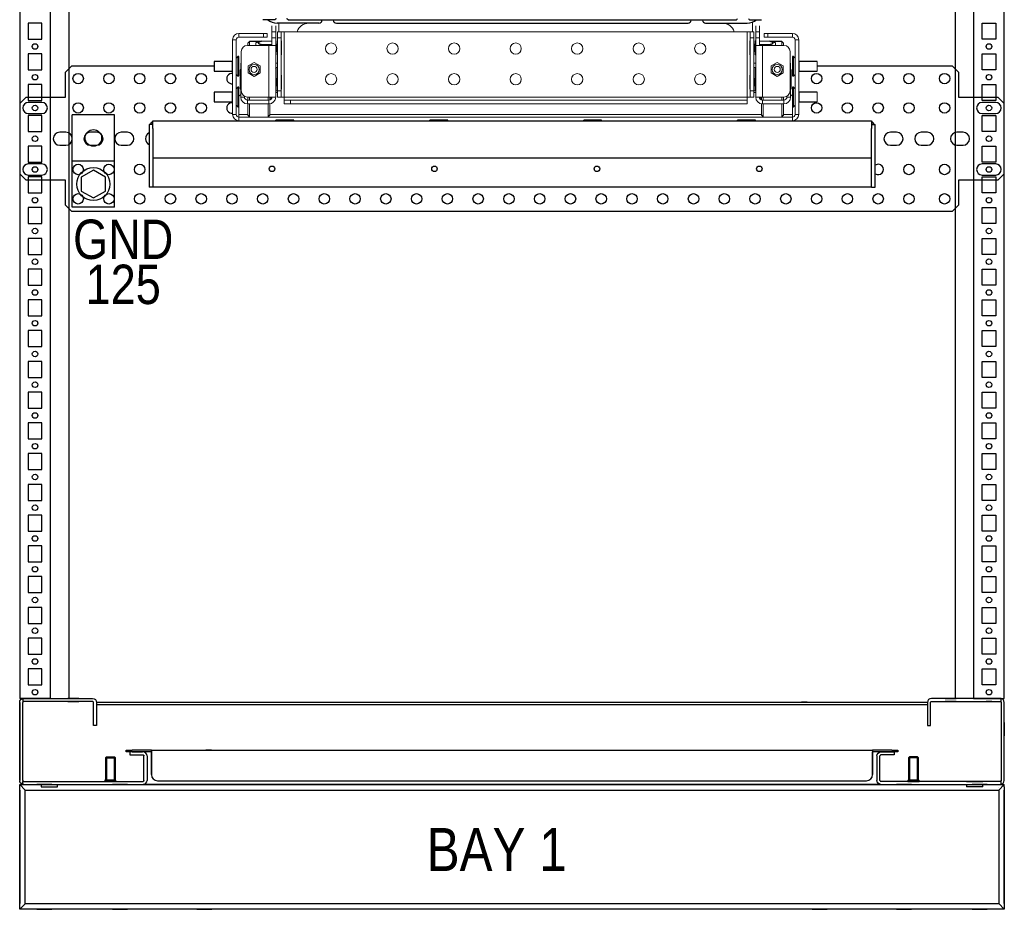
# Model space of a CAD drawing. Header units: inches. Extents: x 614 to 6314, y 704 to 4696.
# Tile 1 of 78: x 885 to 1685, y 1252 to 1975. Entities that reach past the tile are written whole.
import ezdxf
from ezdxf.enums import TextEntityAlignment as Align

# ---------------------------------------------------------------- set-up
doc = ezdxf.new("R2010")
doc.units = ezdxf.units.IN
doc.header["$MEASUREMENT"] = 0
for name, color, linetype in [('1', 7, 'Continuous'), ('10', 7, 'Continuous'), ('PWR_0250HP', 7, 'Continuous')]:
    doc.layers.add(name, color=color, linetype=linetype)
doc.styles.get("Standard").update_dxf_attribs({"font": 'ARIALN.TTF'})

# ---------------------------------------------------------------- blocks, each defined once
blk = doc.blocks.new('VA________________00102', base_point=(1133.8, 1306.57))
at = {"layer": '1'}
for p, q in [((1129.3, 1330.32), (1929.3, 1330.32)), ((1129.3, 1228.82), (1129.3, 1330.32)), ((1133.8, 1325.82), (1129.3, 1330.32)), ((1133.8, 1330.32), (1924.8, 1330.32)), ((1155.3, 1330.32), (1143.3, 1330.32)), ((1155.3, 1330.32), (1143.3, 1330.32)), ((1216.8, 1330.32), (1204.8, 1330.32)), ((1285.3, 1330.32), (1273.3, 1330.32)), ((1285.3, 1330.32), (1273.3, 1330.32)), ((1785.3, 1330.32), (1773.3, 1330.32)), ((1785.3, 1330.32), (1773.3, 1330.32)), ((1853.8, 1330.32), (1841.8, 1330.32)), ((1915.3, 1330.32), (1903.3, 1330.32)), ((1915.3, 1330.32), (1903.3, 1330.32)), ((1924.8, 1325.82), (1929.3, 1330.32)), ((1929.3, 1328.32), (1929.3, 1330.32)), ((1929.3, 1328.32), (1929.3, 1228.82)), ((1129.3, 1233.32), (1129.3, 1325.82)), ((1129.3, 1325.57), (1129.3, 1233.57)), ((1129.3, 1323.07), (1129.3, 1236.07)), ((1133.8, 1325.82), (1924.8, 1325.82)), ((1133.8, 1233.32), (1133.8, 1325.82)), ((1133.8, 1233.57), (1133.8, 1325.57)), ((1924.8, 1327.55), (1924.8, 1327.57)), ((1924.8, 1325.82), (1924.8, 1233.32)), ((1924.8, 1325.57), (1924.8, 1325.82)), ((1924.8, 1325.57), (1924.8, 1233.57)), ((1929.3, 1325.82), (1929.3, 1233.32)), ((1929.3, 1233.57), (1929.3, 1325.57)), ((1929.3, 1236.07), (1929.3, 1323.07)), ((1129.3, 1312.57), (1129.3, 1306.57)), ((1129.3, 1312.57), (1129.3, 1306.57)), ((1929.3, 1306.57), (1929.3, 1312.57)), ((1929.3, 1306.57), (1929.3, 1312.57)), ((1129.3, 1252.57), (1129.3, 1246.57)), ((1129.3, 1252.57), (1129.3, 1246.57)), ((1929.3, 1246.57), (1929.3, 1252.57)), ((1929.3, 1246.57), (1929.3, 1252.57)), ((1133.8, 1233.32), (1129.3, 1228.82)), ((1924.8, 1233.32), (1133.8, 1233.32)), ((1924.8, 1233.57), (1929.3, 1228.82)), ((1929.3, 1228.82), (1129.3, 1228.82)), ((1924.8, 1228.82), (1133.8, 1228.82)), ((1143.3, 1228.82), (1155.3, 1228.82)), ((1143.3, 1228.82), (1155.3, 1228.82)), ((1204.8, 1228.82), (1216.8, 1228.82)), ((1273.3, 1228.82), (1285.3, 1228.82)), ((1273.3, 1228.82), (1285.3, 1228.82)), ((1773.3, 1228.82), (1785.3, 1228.82)), ((1773.3, 1228.82), (1785.3, 1228.82)), ((1841.8, 1228.82), (1853.8, 1228.82)), ((1903.3, 1228.82), (1915.3, 1228.82)), ((1903.3, 1228.82), (1915.3, 1228.82))]:
    blk.add_line(p, q, dxfattribs=at)
blk.add_lwpolyline([(1133.8, 1233.32), (1133.8, 1325.82), (1924.8, 1325.82), (1924.8, 1233.32), (1133.8, 1233.32)], dxfattribs=at)
at = {"layer": '10'}
for p, q in [((1133.8, 1306.57), (1133.8, 1312.57)), ((1133.8, 1306.57), (1133.8, 1312.57)), ((1924.8, 1312.57), (1924.8, 1306.57)), ((1924.8, 1312.57), (1924.8, 1306.57)), ((1133.8, 1246.57), (1133.8, 1252.57)), ((1133.8, 1246.57), (1133.8, 1252.57)), ((1924.8, 1252.57), (1924.8, 1246.57)), ((1924.8, 1252.57), (1924.8, 1246.57))]:
    blk.add_line(p, q, dxfattribs=at)
blk = doc.blocks.new('ENCL_FRONT')
for p, q in [((-400, 2066.5), (-400, 171.5)), ((-375, 171.5), (-375, 2066.5)), ((375, 2066.5), (375, 171.5)), ((400, 171.5), (400, 2066.5)), ((-360, 2061.57), (-360, 171.5)), ((360, 2061.57), (360, 171.5)), ((-382, 720.5), (-393, 720.5)), ((-393, 720.5), (-393, 707.5)), ((-382, 707.5), (-382, 720.5)), ((382, 707.5), (382, 720.5)), ((382, 720.5), (393, 720.5)), ((393, 720.5), (393, 707.5)), ((-393, 707.5), (-382, 707.5)), ((393, 707.5), (382, 707.5)), ((-382, 695.5), (-393, 695.5)), ((-393, 695.5), (-393, 682.5)), ((-382, 682.5), (-382, 695.5)), ((382, 682.5), (382, 695.5)), ((382, 695.5), (393, 695.5)), ((393, 695.5), (393, 682.5)), ((-393, 682.5), (-382, 682.5)), ((393, 682.5), (382, 682.5)), ((-382, 670.5), (-393, 670.5)), ((-393, 670.5), (-393, 657.5)), ((-382, 657.5), (-382, 670.5)), ((382, 657.5), (382, 670.5)), ((382, 670.5), (393, 670.5)), ((393, 670.5), (393, 657.5)), ((-393, 657.5), (-382, 657.5)), ((393, 657.5), (382, 657.5)), ((-382, 645.5), (-393, 645.5)), ((-393, 645.5), (-393, 632.5)), ((-382, 632.5), (-382, 645.5)), ((382, 632.5), (382, 645.5)), ((382, 645.5), (393, 645.5)), ((393, 645.5), (393, 632.5)), ((-393, 632.5), (-382, 632.5)), ((393, 632.5), (382, 632.5)), ((-382, 620.5), (-393, 620.5)), ((-393, 620.5), (-393, 607.5)), ((-382, 607.5), (-382, 620.5)), ((382, 607.5), (382, 620.5)), ((382, 620.5), (393, 620.5)), ((393, 620.5), (393, 607.5)), ((-393, 607.5), (-382, 607.5)), ((393, 607.5), (382, 607.5)), ((-382, 595.5), (-393, 595.5)), ((-393, 595.5), (-393, 582.5)), ((-382, 582.5), (-382, 595.5)), ((382, 582.5), (382, 595.5)), ((382, 595.5), (393, 595.5)), ((393, 595.5), (393, 582.5)), ((-393, 582.5), (-382, 582.5)), ((393, 582.5), (382, 582.5)), ((-382, 570.5), (-393, 570.5)), ((-393, 570.5), (-393, 557.5)), ((-382, 557.5), (-382, 570.5)), ((382, 557.5), (382, 570.5)), ((382, 570.5), (393, 570.5)), ((393, 570.5), (393, 557.5)), ((-393, 557.5), (-382, 557.5)), ((393, 557.5), (382, 557.5)), ((-382, 545.5), (-393, 545.5)), ((-393, 545.5), (-393, 532.5)), ((-382, 532.5), (-382, 545.5)), ((382, 532.5), (382, 545.5)), ((382, 545.5), (393, 545.5)), ((393, 545.5), (393, 532.5)), ((-393, 532.5), (-382, 532.5)), ((393, 532.5), (382, 532.5)), ((-382, 520.5), (-393, 520.5)), ((-393, 520.5), (-393, 507.5)), ((-382, 507.5), (-382, 520.5)), ((382, 507.5), (382, 520.5)), ((382, 520.5), (393, 520.5)), ((393, 520.5), (393, 507.5)), ((-393, 507.5), (-382, 507.5)), ((393, 507.5), (382, 507.5)), ((-382, 495.5), (-393, 495.5)), ((-393, 495.5), (-393, 482.5)), ((-382, 482.5), (-382, 495.5)), ((382, 482.5), (382, 495.5)), ((382, 495.5), (393, 495.5)), ((393, 495.5), (393, 482.5)), ((-393, 482.5), (-382, 482.5)), ((393, 482.5), (382, 482.5)), ((-382, 470.5), (-393, 470.5)), ((-393, 470.5), (-393, 457.5)), ((-382, 457.5), (-382, 470.5)), ((382, 457.5), (382, 470.5)), ((382, 470.5), (393, 470.5)), ((393, 470.5), (393, 457.5)), ((-393, 457.5), (-382, 457.5)), ((393, 457.5), (382, 457.5)), ((-382, 445.5), (-393, 445.5)), ((-393, 445.5), (-393, 432.5)), ((-382, 432.5), (-382, 445.5)), ((382, 432.5), (382, 445.5)), ((382, 445.5), (393, 445.5)), ((393, 445.5), (393, 432.5)), ((-393, 432.5), (-382, 432.5)), ((393, 432.5), (382, 432.5)), ((-382, 420.5), (-393, 420.5)), ((-393, 420.5), (-393, 407.5)), ((-382, 407.5), (-382, 420.5)), ((382, 407.5), (382, 420.5)), ((382, 420.5), (393, 420.5)), ((393, 420.5), (393, 407.5)), ((-393, 407.5), (-382, 407.5)), ((393, 407.5), (382, 407.5)), ((-382, 395.5), (-393, 395.5)), ((-393, 395.5), (-393, 382.5)), ((-382, 382.5), (-382, 395.5)), ((382, 382.5), (382, 395.5)), ((382, 395.5), (393, 395.5)), ((393, 395.5), (393, 382.5)), ((-393, 382.5), (-382, 382.5)), ((393, 382.5), (382, 382.5)), ((-382, 370.5), (-393, 370.5)), ((-393, 370.5), (-393, 357.5)), ((-382, 357.5), (-382, 370.5)), ((382, 357.5), (382, 370.5)), ((382, 370.5), (393, 370.5)), ((393, 370.5), (393, 357.5)), ((-393, 357.5), (-382, 357.5)), ((393, 357.5), (382, 357.5)), ((-382, 345.5), (-393, 345.5)), ((-393, 345.5), (-393, 332.5)), ((-382, 332.5), (-382, 345.5)), ((382, 332.5), (382, 345.5)), ((382, 345.5), (393, 345.5)), ((393, 345.5), (393, 332.5)), ((-393, 332.5), (-382, 332.5)), ((393, 332.5), (382, 332.5)), ((-382, 320.5), (-393, 320.5)), ((-393, 320.5), (-393, 307.5)), ((-382, 307.5), (-382, 320.5)), ((382, 307.5), (382, 320.5)), ((382, 320.5), (393, 320.5)), ((393, 320.5), (393, 307.5)), ((-393, 307.5), (-382, 307.5)), ((393, 307.5), (382, 307.5)), ((-382, 295.5), (-393, 295.5)), ((-393, 295.5), (-393, 282.5)), ((-382, 282.5), (-382, 295.5)), ((382, 282.5), (382, 295.5)), ((382, 295.5), (393, 295.5)), ((393, 295.5), (393, 282.5)), ((-393, 282.5), (-382, 282.5)), ((393, 282.5), (382, 282.5)), ((-382, 270.5), (-393, 270.5)), ((-393, 270.5), (-393, 257.5)), ((-382, 257.5), (-382, 270.5)), ((382, 257.5), (382, 270.5)), ((382, 270.5), (393, 270.5)), ((393, 270.5), (393, 257.5)), ((-393, 257.5), (-382, 257.5)), ((393, 257.5), (382, 257.5)), ((-382, 245.5), (-393, 245.5)), ((-393, 245.5), (-393, 232.5)), ((-382, 232.5), (-382, 245.5)), ((382, 232.5), (382, 245.5)), ((382, 245.5), (393, 245.5)), ((393, 245.5), (393, 232.5)), ((-393, 232.5), (-382, 232.5)), ((393, 232.5), (382, 232.5)), ((-382, 220.5), (-393, 220.5)), ((-393, 220.5), (-393, 207.5)), ((-382, 207.5), (-382, 220.5)), ((382, 207.5), (382, 220.5)), ((382, 220.5), (393, 220.5)), ((393, 220.5), (393, 207.5)), ((-393, 207.5), (-382, 207.5)), ((393, 207.5), (382, 207.5)), ((-393, 195.5), (-393, 182.5)), ((-382, 195.5), (-393, 195.5)), ((-382, 182.5), (-382, 195.5)), ((382, 182.5), (382, 195.5)), ((382, 195.5), (393, 195.5)), ((393, 195.5), (393, 182.5)), ((-393, 182.5), (-382, 182.5)), ((393, 182.5), (382, 182.5)), ((-375, 171.5), (-400, 171.5)), ((-400, 168.2), (-399.75, 169.46)), ((-400, 168.2), (-400, 104.8)), ((-399.75, 169.46), (-399.03, 170.53)), ((-399.03, 170.53), (-397.96, 171.25)), ((-397.96, 171.25), (-397.5, 171.34)), ((-397.53, 171.5), (-397.5, 171.5)), ((-397.5, 171.5), (-396.7, 171.5)), ((-397.5, 171.5), (-396.7, 171.5)), ((-397.5, 171.5), (-397.5, 169)), ((-358.5, 169), (-397.5, 169)), ((-397.44, 168.51), (-397.5, 168.2)), ((-397.5, 167.83), (-397.5, 168.2)), ((-397.27, 168.77), (-397.44, 168.51)), ((-397.01, 168.94), (-397.27, 168.77)), ((-396.7, 169), (-397.01, 168.94)), ((-396.7, 171.5), (-382.92, 171.5)), ((-382, 171.5), (-393, 171.5)), ((-385.25, 171.5), (-389.75, 171.5)), ((-382.92, 171.5), (-358.5, 171.5)), ((-352, 171.5), (-361, 171.5)), ((-361, 169), (-352, 169)), ((-358.5, 171.5), (-340.8, 171.5)), ((-340.8, 169), (-358.5, 169)), ((-340.8, 171.5), (-339.54, 171.25)), ((-340.49, 168.94), (-340.8, 169)), ((-340.23, 168.77), (-340.49, 168.94)), ((-340.06, 168.51), (-340.23, 168.77)), ((-340, 168.2), (-340.06, 168.51)), ((-340, 153.1), (-340, 168.2)), ((-339.54, 171.25), (-338.47, 170.53)), ((-338.47, 170.53), (-337.75, 169.46)), ((-337.75, 169.46), (-337.5, 168.2)), ((-337.5, 168.43), (337.5, 168.43)), ((-337.5, 168.2), (-337.5, 153.1)), ((231.55, 168.43), (231.55, 168.43)), ((239.8, 168.43), (235.3, 168.43)), ((235.3, 168.43), (235.3, 168.43)), ((239.8, 168.43), (239.8, 168.43)), ((243.55, 168.43), (243.55, 168.43)), ((337.75, 169.46), (337.5, 168.2)), ((337.5, 168.2), (337.5, 153.1)), ((338.47, 170.53), (337.75, 169.46)), ((339.54, 171.25), (338.47, 170.53)), ((340.8, 171.5), (339.54, 171.25)), ((340, 168.2), (340.06, 168.51)), ((340, 153.1), (340, 168.2)), ((340.06, 168.51), (340.23, 168.77)), ((340.23, 168.77), (340.49, 168.94)), ((340.49, 168.94), (340.8, 169)), ((358.5, 171.5), (340.8, 171.5)), ((340.8, 169), (358.5, 169)), ((352, 171.5), (361, 171.5)), ((361, 169), (352, 169)), ((382.92, 171.5), (358.5, 171.5)), ((358.5, 169), (382.92, 169)), ((375, 171.5), (400, 171.5)), ((375.23, 171.5), (375, 171.5)), ((375.88, 171.5), (375.23, 171.5)), ((376.85, 171.5), (375.88, 171.5)), ((378, 171.5), (376.85, 171.5)), ((393, 171.5), (382, 171.5)), ((382, 169), (393, 169)), ((396.7, 171.5), (382.92, 171.5)), ((382.92, 169), (396.7, 169)), ((385.25, 171.5), (389.75, 171.5)), ((389.75, 169), (385.25, 169)), ((397.5, 171.5), (396.7, 171.5)), ((397.5, 171.5), (396.7, 171.5)), ((396.7, 169), (397.01, 168.94)), ((396.7, 169), (397.5, 169)), ((397.01, 168.94), (397.27, 168.77)), ((397.27, 168.77), (397.44, 168.51)), ((397.44, 168.51), (397.5, 168.2)), ((397.5, 169), (397.5, 171.5)), ((397.96, 171.25), (397.5, 171.34)), ((397.5, 168.2), (397.5, 167.83)), ((399.03, 170.53), (397.96, 171.25)), ((399.75, 169.46), (399.03, 170.53)), ((400, 168.2), (399.75, 169.46)), ((400, 104.8), (400, 168.2)), ((-400, 105.16), (-400, 167.83)), ((-397.5, 104.8), (-397.47, 167.83)), ((-397.49, 167.83), (-397.5, 167.83)), ((-397.47, 167.83), (-397.49, 167.83)), ((-337.5, 166.43), (337.5, 166.43)), ((235.3, 166.43), (239.8, 166.43)), ((397.5, 167.83), (397.5, 105.16)), ((400, 105.16), (400, 167.83)), ((-340, 149.5), (-340, 153.1)), ((-337.5, 153.1), (-337.5, 149.5)), ((337.5, 153.1), (337.5, 149.5)), ((340, 149.5), (340, 153.1)), ((-400, 152), (-400, 141)), ((-337.5, 149.5), (-340, 149.5)), ((337.5, 149.5), (340, 149.5)), ((400, 152), (400, 141)), ((-313.5, 128), (-313.5, 129.5)), ((-313.5, 129.5), (-308.5, 129.5)), ((-293, 129.5), (-308.5, 129.5)), ((-302.5, 128), (-302.5, 128)), ((-302.5, 128), (-302.5, 128)), ((-293, 128), (-293, 129.5)), ((-293, 129.5), (-293, 129.23)), ((-293, 129.5), (293, 129.5)), ((-293, 129.23), (-293, 128.47)), ((-293, 128.47), (-293, 127.34)), ((-293, 128.47), (-293, 128)), ((-293, 127.88), (-293, 128.04)), ((-293, 128), (-293, 128.04)), ((-293, 128), (-293, 128)), ((-244.25, 129.5), (-248.75, 129.5)), ((293, 129.5), (293, 129.23)), ((293, 129.5), (293, 128)), ((308.5, 129.5), (293, 129.5)), ((293, 129.23), (293, 128.47)), ((293, 128.47), (293, 127.34)), ((293, 128.47), (293, 128)), ((293, 127.88), (293, 128.04)), ((293, 128.04), (293, 128)), ((293, 128), (293, 128)), ((308.5, 129.5), (313.5, 129.5)), ((313.5, 129.5), (313.5, 128)), ((-329.48, 124), (-330.25, 123.23)), ((-330.25, 123.23), (-322.25, 123.23)), ((-330.25, 123.23), (-330.25, 105)), ((-329.48, 124), (-329.48, 105)), ((-329.48, 124), (-323.02, 124)), ((-323.02, 105), (-323.02, 124)), ((-322.25, 123.23), (-323.02, 124)), ((-322.25, 105), (-322.25, 123.23)), ((-308.5, 128), (-313.5, 128)), ((-306.38, 128), (-310.5, 128)), ((-306.38, 128), (-310.5, 128)), ((-310.5, 128), (-310.5, 125.5)), ((-310.5, 125.5), (-306.38, 125.5)), ((-293, 128), (-308.5, 128)), ((-308.5, 128), (-302.5, 128)), ((-308.5, 128), (-302.5, 128)), ((-303.25, 128), (-307.75, 128)), ((-303.25, 128), (-307.75, 128)), ((-307.75, 125.5), (-303.25, 125.5)), ((-299.8, 128), (-306.38, 128)), ((-299.8, 128), (-306.38, 128)), ((-306.38, 125.5), (-299.8, 125.5)), ((-306.14, 128), (-300.29, 128)), ((-306.14, 128), (-300.29, 128)), ((-293, 128), (-300.29, 128)), ((-298.54, 127.75), (-299.8, 128)), ((-299.8, 125.5), (-299.49, 125.44)), ((-299.49, 125.44), (-299.23, 125.27)), ((-299.23, 125.27), (-299.06, 125.01)), ((-299.06, 125.01), (-299, 124.7)), ((-299, 104.8), (-299, 124.7)), ((-297.47, 127.03), (-298.54, 127.75)), ((-296.75, 125.96), (-297.47, 127.03)), ((-296.5, 124.7), (-296.75, 125.96)), ((-293, 128), (-296.5, 128)), ((-296.5, 124.7), (-296.5, 104.8)), ((-293, 127.85), (-293, 128)), ((-293, 127.44), (-293, 127.88)), ((-293, 127.41), (-293, 127.85)), ((-293, 126.79), (-293, 127.44)), ((-293, 126.77), (-293, 127.41)), ((-293, 127.34), (-293, 126)), ((-293, 126.02), (-293, 126.79)), ((-293, 126), (-293, 126.77)), ((-293, 109.52), (-293, 126.02)), ((-293, 126), (-293, 126.02)), ((-293, 126), (-293, 109.5)), ((296.45, 128), (293, 128)), ((300.29, 128), (293, 128)), ((293, 127.85), (293, 128)), ((308.5, 128), (293, 128)), ((293, 127.44), (293, 127.88)), ((293, 127.41), (293, 127.85)), ((293, 126.79), (293, 127.44)), ((293, 126.77), (293, 127.41)), ((293, 127.34), (293, 126)), ((293, 126.02), (293, 126.79)), ((293, 126), (293, 126.77)), ((293, 109.52), (293, 126.02)), ((293, 126), (293, 126.02)), ((293, 126), (293, 109.5)), ((296.5, 124.7), (296.75, 125.96)), ((296.5, 124.7), (296.5, 104.8)), ((296.75, 125.96), (297.47, 127.03)), ((297.47, 127.03), (298.54, 127.75)), ((298.54, 127.75), (299.8, 128)), ((299.06, 125.01), (299, 124.7)), ((299, 104.8), (299, 124.7)), ((299.23, 125.27), (299.06, 125.01)), ((299.49, 125.44), (299.23, 125.27)), ((299.8, 125.5), (299.49, 125.44)), ((299.8, 128), (306.38, 128)), ((299.8, 128), (306.38, 128)), ((306.38, 125.5), (299.8, 125.5)), ((300.29, 128), (306.14, 128)), ((300.29, 128), (306.14, 128)), ((302.5, 128), (308.5, 128)), ((302.5, 128), (308.5, 128)), ((303.25, 128), (310.5, 128)), ((303.25, 128), (307.75, 128)), ((303.25, 128), (307.75, 128)), ((307.75, 125.5), (303.25, 125.5)), ((306.38, 128), (310.5, 128)), ((310.5, 125.5), (306.38, 125.5)), ((313.5, 128), (308.5, 128)), ((310.5, 128), (310.5, 125.5)), ((323.02, 124), (322.25, 123.23)), ((330.25, 123.23), (322.25, 123.23)), ((322.25, 123.23), (322.25, 105)), ((323.02, 124), (323.02, 105)), ((329.48, 124), (323.02, 124)), ((329.48, 105), (329.48, 124)), ((330.25, 123.23), (329.48, 124)), ((330.25, 105), (330.25, 123.23)), ((-399.75, 103.54), (-400, 104.8)), ((-397.5, 104.8), (-397.44, 104.49)), ((-397.44, 104.49), (-397.27, 104.23)), ((-397.27, 104.23), (-397.01, 104.06)), ((-397.01, 104.06), (-396.7, 104)), ((-330.75, 105), (-330.75, 104)), ((-321.75, 105), (-330.75, 105)), ((-330.25, 105), (-322.25, 105)), ((-323.02, 105), (-329.48, 105)), ((-321.75, 104), (-321.75, 105)), ((-299.49, 104.06), (-299.8, 104)), ((-299.23, 104.23), (-299.49, 104.06)), ((-299.06, 104.49), (-299.23, 104.23)), ((-299, 104.8), (-299.06, 104.49)), ((-296.75, 103.54), (-296.5, 104.8)), ((-293, 109.52), (-293, 109.5)), ((-288, 104.5), (288, 104.5)), ((293, 109.5), (293, 109.52)), ((296.75, 103.54), (296.5, 104.8)), ((299, 104.8), (299.06, 104.49)), ((299.06, 104.49), (299.23, 104.23)), ((299.23, 104.23), (299.49, 104.06)), ((299.49, 104.06), (299.8, 104)), ((321.75, 105), (321.75, 104)), ((321.75, 105), (330.75, 105)), ((330.25, 105), (322.25, 105)), ((323.02, 105), (329.48, 105)), ((330.75, 104), (330.75, 105)), ((357.9, 104.12), (357.9, 104)), ((397.01, 104.06), (396.7, 104)), ((397.27, 104.23), (397.01, 104.06)), ((397.44, 104.49), (397.27, 104.23)), ((397.5, 104.8), (397.44, 104.49)), ((397.5, 105.16), (397.5, 104.8)), ((399.75, 103.54), (400, 104.8)), ((-399.03, 102.47), (-399.75, 103.54)), ((-397.96, 101.75), (-399.03, 102.47)), ((-397.5, 101.66), (-397.96, 101.75)), ((-397.5, 101.5), (-397.5, 104)), ((-397.5, 104), (-396.7, 104)), ((-397.5, 101.5), (-299.8, 101.5)), ((-396.7, 101.5), (-397.5, 101.5)), ((-396.7, 104), (-299.8, 104)), ((-382.66, 101.5), (-382.66, 99.5)), ((-382.66, 99.5), (-369.34, 99.5)), ((-369.34, 99.5), (-369.34, 101.5)), ((-334.3, 101.5), (-334.3, 101.5)), ((-334.3, 101.43), (-334.3, 101.43)), ((-330.8, 104), (-320.2, 104)), ((-326.25, 104), (-327.36, 104)), ((-325.65, 104), (-326.85, 104)), ((-325.14, 104), (-326.25, 104)), ((-325.7, 101.5), (-325.7, 101.5)), ((-325.7, 101.43), (-325.7, 101.43)), ((-312.7, 101.5), (-312.7, 101.5)), ((-312.7, 101.5), (-312.7, 101.5)), ((-299.8, 101.5), (-298.54, 101.75)), ((299.8, 101.5), (-299.8, 101.5)), ((-298.54, 101.75), (-297.47, 102.47)), ((-297.47, 102.47), (-296.75, 103.54)), ((297.47, 102.47), (296.75, 103.54)), ((298.54, 101.75), (297.47, 102.47)), ((299.8, 101.5), (298.54, 101.75)), ((325.5, 104), (299.8, 104)), ((299.8, 101.5), (396.7, 101.5)), ((330.8, 104), (320.2, 104)), ((321.75, 104), (330.75, 104)), ((325.14, 104), (326.25, 104)), ((334.5, 104), (325.5, 104)), ((325.65, 104), (326.85, 104)), ((326.25, 104), (327.36, 104)), ((360, 104), (334.5, 104)), ((382.92, 104), (360, 104)), ((369.34, 104), (382.66, 104)), ((369.34, 101.5), (369.34, 99.5)), ((382.66, 99.5), (369.34, 99.5)), ((382.66, 99.5), (382.66, 101.5)), ((396.7, 104), (382.92, 104)), ((397.5, 104), (396.7, 104)), ((396.7, 101.5), (397.5, 101.5)), ((396.7, 101.5), (397.5, 101.5)), ((397.5, 101.5), (397.5, 104)), ((397.5, 101.66), (397.96, 101.75)), ((397.96, 101.75), (399.03, 102.47)), ((399.03, 102.47), (399.75, 103.54))]:
    blk.add_line(p, q)
for centre in [(-387.5, 701.5), (387.5, 701.5), (-387.5, 676.5), (387.5, 676.5), (-387.5, 651.5), (387.5, 651.5), (-387.5, 626.5), (387.5, 626.5), (-387.5, 601.5), (387.5, 601.5), (-387.5, 576.5), (387.5, 576.5), (-387.5, 551.5), (387.5, 551.5), (-387.5, 526.5), (387.5, 526.5), (-387.5, 501.5), (387.5, 501.5), (-387.5, 476.5), (387.5, 476.5), (-387.5, 451.5), (387.5, 451.5), (-387.5, 426.5), (387.5, 426.5), (-387.5, 401.5), (387.5, 401.5), (-387.5, 376.5), (387.5, 376.5), (-387.5, 351.5), (387.5, 351.5), (-387.5, 326.5), (387.5, 326.5), (-387.5, 301.5), (387.5, 301.5), (-387.5, 276.5), (387.5, 276.5), (-387.5, 251.5), (387.5, 251.5), (-387.5, 226.5), (387.5, 226.5), (-387.5, 201.5), (387.5, 201.5), (-387.5, 176.5), (387.5, 176.5)]:
    blk.add_circle(centre, 2.25)
for centre, start, end in [((-288, 109.5), 180, 270), ((288, 109.5), 270, 0)]:
    blk.add_arc(centre, 5, start, end)
blk.add_blockref('VA________________00102', (-395.5, 77.75))
blk = doc.blocks.new('FRAME F_FRONT')
at = {"color": 7, "linetype": 'Continuous'}
for p, q in [((-192.88, 136.23), (-202.5, 136.23)), ((-182.12, 136.23), (182.12, 136.23)), ((-154.6, 135.85), (-154.6, 136.23)), ((-145.4, 136.23), (-145.4, 135.85)), ((145.4, 136.23), (145.4, 135.85)), ((154.6, 135.85), (154.6, 136.23)), ((192.88, 136.23), (202.5, 136.23)), ((-157.1, 133.35), (-191, 133.35)), ((-142.9, 133.35), (142.9, 133.35)), ((157.1, 133.35), (191, 133.35)), ((-295, 51), (-295, 0)), ((-292, 51), (-295, 51)), ((-292, 54), (292, 54)), ((-292, 47.7), (-292, 54)), ((-188.33, 54.5), (-191.95, 54.5)), ((-191.95, 54), (-191.95, 54.5)), ((-181.08, 54.5), (-188.33, 54.5)), ((-188.33, 54), (-188.33, 54.5)), ((-177.45, 54.5), (-181.08, 54.5)), ((-181.08, 54), (-181.08, 54.5)), ((-177.45, 54), (-177.45, 54.5)), ((-63.33, 54.5), (-66.95, 54.5)), ((-66.95, 54), (-66.95, 54.5)), ((-56.08, 54.5), (-63.33, 54.5)), ((-63.33, 54), (-63.33, 54.5)), ((-52.45, 54.5), (-56.08, 54.5)), ((-56.08, 54), (-56.08, 54.5)), ((-52.45, 54), (-52.45, 54.5)), ((61.67, 54.5), (58.05, 54.5)), ((58.05, 54), (58.05, 54.5)), ((68.92, 54.5), (61.67, 54.5)), ((61.67, 54), (61.67, 54.5)), ((72.55, 54.5), (68.92, 54.5)), ((68.92, 54), (68.92, 54.5)), ((72.55, 54), (72.55, 54.5)), ((186.67, 54.5), (183.05, 54.5)), ((183.05, 54), (183.05, 54.5)), ((193.92, 54.5), (186.67, 54.5)), ((186.67, 54), (186.67, 54.5)), ((197.55, 54.5), (193.92, 54.5)), ((193.92, 54), (193.92, 54.5)), ((197.55, 54), (197.55, 54.5)), ((292, 54), (292, 47.7)), ((292, 51), (295, 51)), ((295, 0), (295, 51)), ((-292, 47.7), (-292, 24)), ((292, 24), (292, 47.7)), ((-292, 24), (292, 24)), ((-292, 24), (-292, 0)), ((292, 0), (292, 24)), ((292, 0), (-292, 0)), ((292, 0), (295, 0)), ((-292, 0), (-295, 0))]:
    blk.add_line(p, q, dxfattribs=at)
at = {"color": 7, "linetype": 'Continuous', "lineweight": 15}
for p, q in [((-195.2, 126.35), (-195.2, 131.35)), ((-192.2, 131.35), (-192.2, 126.35)), ((-189.6, 134), (-189.6, 126.35)), ((195.2, 126.35), (195.2, 134)), ((197.8, 126.35), (197.8, 131.35)), ((200.8, 131.35), (200.8, 126.35)), ((-222.1, 125), (-222.1, 122)), ((-202.2, 125), (-222.1, 125)), ((-202.2, 122), (-222.1, 122)), ((-202.2, 122), (-202.2, 125)), ((-202.2, 125), (-199.2, 125)), ((-199.2, 122), (-202.2, 122)), ((-199.2, 125), (-199.2, 122)), ((-195.2, 126.35), (-192.2, 126.35)), ((-195.2, 121.35), (-195.2, 126.35)), ((-192.2, 121.35), (-195.2, 121.35)), ((-195.2, 121.35), (-195.2, 115.35)), ((-192.2, 126.35), (-192.2, 121.35)), ((-192.2, 121.35), (-192.2, 115.35)), ((-190.8, 126.35), (-187.8, 126.35)), ((-190.8, 121.35), (-190.8, 126.35)), ((-187.8, 121.35), (-190.8, 121.35)), ((-190.8, 121.35), (-190.8, 78.35)), ((-187.8, 126.35), (-187.8, 121.35)), ((-185.2, 126.35), (-187.8, 126.35)), ((-187.8, 121.35), (-187.8, 78.35)), ((-185.2, 126.35), (-185.2, 73.35)), ((190.8, 126.35), (-185.2, 126.35)), ((193.4, 126.35), (190.8, 126.35)), ((190.8, 73.35), (190.8, 126.35)), ((193.4, 126.35), (196.4, 126.35)), ((193.4, 121.35), (193.4, 126.35)), ((196.4, 121.35), (193.4, 121.35)), ((193.4, 78.35), (193.4, 121.35)), ((196.4, 126.35), (196.4, 121.35)), ((196.4, 78.35), (196.4, 121.35)), ((197.8, 126.35), (200.8, 126.35)), ((197.8, 121.35), (197.8, 126.35)), ((200.8, 121.35), (197.8, 121.35)), ((197.8, 121.35), (197.8, 115.35)), ((200.8, 126.35), (200.8, 121.35)), ((200.8, 121.35), (200.8, 115.35)), ((204.8, 122), (204.8, 125)), ((204.8, 125), (207.8, 125)), ((207.8, 122), (204.8, 122)), ((207.8, 125), (207.8, 122)), ((227.7, 125), (207.8, 125)), ((227.7, 122), (207.8, 122)), ((227.7, 122), (227.7, 125)), ((-224.2, 119.9), (-227.2, 119.9)), ((-227.2, 119.9), (-227.2, 59.1)), ((-224.2, 119.9), (-224.2, 59.1)), ((-197.8, 115.35), (-215.2, 115.35)), ((-214.9, 115.35), (-214.9, 117)), ((-213.4, 118.5), (-213.4, 115.35)), ((-208.2, 117.45), (-208.2, 115.35)), ((-203.68, 118.66), (-195.2, 118.66)), ((-203.68, 116.01), (-195.2, 116.01)), ((-197.8, 115.35), (-197.8, 73.35)), ((-197.8, 115.35), (-192.2, 115.35)), ((-192.2, 119.05), (-191.7, 119.05)), ((-192.2, 116.2), (-191.7, 116.2)), ((-192.2, 115.35), (-192.2, 73.35)), ((-191.7, 116.2), (-191.7, 119.05)), ((-191.7, 110.5), (-191.7, 116.2)), ((-191.42, 116.12), (-191.42, 116.35)), ((-191.42, 110.35), (-191.42, 116.12)), ((-187.5, 119), (-187.5, 118.57)), ((-187.5, 118.57), (-187.5, 107.7)), ((193.1, 107.7), (193.1, 119)), ((197.02, 116.35), (197.02, 110.35)), ((197.8, 119.05), (197.3, 119.05)), ((197.3, 119.05), (197.3, 116.2)), ((197.8, 116.2), (197.3, 116.2)), ((197.3, 116.2), (197.3, 110.5)), ((197.8, 115.35), (203.4, 115.35)), ((197.8, 73.35), (197.8, 115.35)), ((209.28, 118.66), (200.8, 118.66)), ((209.28, 116.01), (200.8, 116.01)), ((203.4, 73.35), (203.4, 115.35)), ((220.8, 115.35), (203.4, 115.35)), ((213.8, 115.35), (213.8, 117.45)), ((219, 115.35), (219, 118.5)), ((220.5, 117), (220.5, 115.35)), ((232.8, 119.9), (229.8, 119.9)), ((229.8, 59.1), (229.8, 119.9)), ((232.8, 59.1), (232.8, 119.9)), ((-222.9, 106.25), (-222.9, 90.45)), ((-222.15, 106.25), (-222.15, 90.45)), ((-220.2, 110.35), (-220.2, 78.35)), ((-192.2, 110.5), (-191.7, 110.5)), ((-192.2, 107.65), (-191.7, 107.65)), ((-191.7, 107.65), (-191.7, 110.5)), ((197.8, 110.5), (197.3, 110.5)), ((197.3, 110.5), (197.3, 107.65)), ((197.8, 107.65), (197.3, 107.65)), ((225.8, 78.35), (225.8, 110.35)), ((227.75, 90.45), (227.75, 106.25)), ((228.5, 90.45), (228.5, 106.25)), ((-227.63, 94.35), (-227.63, 102.35)), ((-220.6, 100.75), (-220.2, 100.75)), ((-220.6, 95.75), (-220.6, 100.75)), ((-214.64, 98.6), (-209.7, 101.45)), ((-214.64, 92.9), (-214.64, 98.6)), ((-209.7, 101.45), (-204.77, 98.6)), ((-204.77, 98.6), (-204.77, 92.9)), ((-192.2, 100.75), (-190.8, 100.75)), ((-191.7, 97.25), (-191.7, 91.05)), ((-190.8, 97.25), (-191.7, 97.25)), ((196.4, 100.75), (197.8, 100.75)), ((196.4, 97.25), (197.3, 97.25)), ((197.3, 91.05), (197.3, 97.25)), ((210.36, 98.6), (215.3, 101.45)), ((210.36, 92.9), (210.36, 98.6)), ((215.3, 101.45), (220.23, 98.6)), ((220.23, 98.6), (220.23, 92.9)), ((225.8, 100.75), (226.2, 100.75)), ((226.2, 100.75), (226.2, 95.75)), ((233.23, 102.35), (233.23, 94.35)), ((247.75, 94.35), (247.75, 102.35)), ((-221, 79.97), (-221, 95.54)), ((-220.6, 95.75), (-220.6, 73.35)), ((-220.2, 95.75), (-220.6, 95.75)), ((-209.7, 90.05), (-214.64, 92.9)), ((-204.77, 92.9), (-209.7, 90.05)), ((-192.2, 91.05), (-191.7, 91.05)), ((-192.2, 88.2), (-191.7, 88.2)), ((-191.7, 88.2), (-191.7, 91.05)), ((-191.7, 82.5), (-191.7, 88.2)), ((-191.42, 88.12), (-191.42, 88.35)), ((-191.42, 82.35), (-191.42, 88.12)), ((-187.5, 91), (-187.5, 90.57)), ((-187.5, 90.57), (-187.5, 79.7)), ((193.1, 79.7), (193.1, 91)), ((197.02, 88.35), (197.02, 82.35)), ((197.8, 91.05), (197.3, 91.05)), ((197.3, 91.05), (197.3, 88.2)), ((197.8, 88.2), (197.3, 88.2)), ((197.3, 88.2), (197.3, 82.5)), ((215.3, 90.05), (210.36, 92.9)), ((220.23, 92.9), (215.3, 90.05)), ((226.2, 95.75), (225.8, 95.75)), ((226.2, 95.75), (226.2, 73.35)), ((226.6, 95.54), (226.6, 79.97)), ((-222.9, 81.25), (-222.9, 65.45)), ((-222.15, 81.25), (-222.15, 65.45)), ((-192.2, 82.5), (-191.7, 82.5)), ((-191.7, 79.65), (-191.7, 82.5)), ((197.8, 82.5), (197.3, 82.5)), ((197.3, 82.5), (197.3, 79.65)), ((227.75, 65.45), (227.75, 81.25)), ((228.5, 65.45), (228.5, 81.25)), ((-227.63, 69.35), (-227.63, 77.35)), ((-220.6, 75.5), (-222.1, 74)), ((-222.1, 59.1), (-222.1, 74)), ((-217.6, 73.35), (-220.6, 73.35)), ((-217.6, 73.96), (-217.6, 73.35)), ((-215.2, 73.35), (-197.8, 73.35)), ((-214.9, 70.75), (-214.9, 73.35)), ((-213.4, 73.35), (-213.4, 70.75)), ((-198.4, 70.75), (-198.4, 73.35)), ((-192.2, 73.35), (-197.8, 73.35)), ((-196.9, 73.35), (-196.9, 70.91)), ((-192.2, 79.65), (-191.7, 79.65)), ((-192.2, 77), (-190.8, 77)), ((-191.7, 79.65), (-191.7, 78.25)), ((-190.8, 78.25), (-191.7, 78.25)), ((-190.8, 78.35), (-187.8, 78.35)), ((-190.8, 73.35), (-190.8, 78.35)), ((-187.8, 73.35), (-190.8, 73.35)), ((-187.8, 78.35), (-187.8, 73.35)), ((-187.8, 73.35), (-185.2, 73.35)), ((-185.2, 73.35), (-185.2, 70.75)), ((-185.2, 73.35), (190.8, 73.35)), ((190.8, 70.75), (190.8, 73.35)), ((190.8, 73.35), (193.4, 73.35)), ((193.4, 78.35), (196.4, 78.35)), ((193.4, 73.35), (193.4, 78.35)), ((196.4, 73.35), (193.4, 73.35)), ((196.4, 78.35), (196.4, 73.35)), ((196.4, 78.25), (197.3, 78.25)), ((196.4, 77), (197.8, 77)), ((197.3, 78.25), (197.3, 79.65)), ((197.8, 79.65), (197.3, 79.65)), ((203.4, 73.35), (197.8, 73.35)), ((202.5, 70.91), (202.5, 73.35)), ((203.4, 73.35), (220.8, 73.35)), ((204, 73.35), (204, 70.75)), ((219, 70.75), (219, 73.35)), ((220.5, 73.35), (220.5, 70.75)), ((223.2, 73.96), (223.2, 73.35)), ((223.2, 73.35), (226.2, 73.35)), ((227.7, 74), (226.2, 75.5)), ((227.7, 74), (227.7, 59.1)), ((233.23, 77.35), (233.23, 69.35)), ((247.75, 69.35), (247.75, 77.35)), ((-215, 67.75), (-215, 70.75)), ((-197.8, 70.75), (-215, 70.75)), ((-197.8, 67.75), (-215, 67.75)), ((-214.9, 59.91), (-214.9, 67.75)), ((-213.4, 67.75), (-213.4, 58.48)), ((-198.4, 57), (-198.4, 67.75)), ((-197.8, 70.75), (-197.8, 67.75)), ((-196.9, 67.82), (-196.9, 58.5)), ((-185.2, 67.75), (-185.2, 70.75)), ((-185.2, 70.75), (-180.2, 70.75)), ((-180.2, 67.75), (-185.2, 67.75)), ((-180.2, 70.75), (-180.2, 67.75)), ((185.8, 70.75), (-180.2, 70.75)), ((185.8, 67.75), (-180.2, 67.75)), ((185.8, 70.75), (190.8, 70.75)), ((190.8, 67.75), (185.8, 67.75)), ((190.8, 70.75), (190.8, 67.75)), ((202.5, 58.5), (202.5, 67.82)), ((203.4, 70.75), (203.4, 67.75)), ((203.4, 70.75), (220.6, 70.75)), ((203.4, 67.75), (220.6, 67.75)), ((204, 67.75), (204, 57)), ((219, 57), (219, 67.75)), ((220.5, 67.75), (220.5, 58.5)), ((220.6, 67.75), (220.6, 70.75)), ((-227.2, 59.1), (-224.2, 59.1)), ((-222.1, 59.1), (-222.1, 57)), ((-214.9, 59.1), (-222.1, 59.1)), ((-222.1, 57), (-222.1, 54)), ((-222.1, 57), (227.7, 57)), ((-214.9, 58.5), (-214.9, 59.91)), ((-213.4, 58.48), (-213.4, 57)), ((202.5, 59.1), (-196.9, 59.1)), ((227.7, 59.1), (220.5, 59.1)), ((227.7, 57), (227.7, 59.1)), ((227.7, 54), (227.7, 57)), ((229.8, 59.1), (232.8, 59.1)), ((-222.1, 54), (227.7, 54))]:
    blk.add_line(p, q, dxfattribs=at)
at = {"color": 7}
for p, q in [((-213.4, 118.5), (-214.9, 117)), ((-204.28, 118.5), (-213.4, 118.5)), ((-203.68, 118.66), (-208.2, 117.45)), ((-206.32, 117.42), (-206.33, 117.39)), ((-206.33, 117.39), (-206.33, 117.36)), ((-206.33, 117.36), (-206.33, 117.33)), ((-206.33, 117.33), (-206.33, 117.3)), ((-206.33, 117.3), (-206.33, 117.27)), ((-206.33, 117.27), (-206.32, 117.24)), ((-206.31, 117.46), (-206.32, 117.42)), ((-206.32, 117.24), (-206.3, 117.2)), ((-206.29, 117.49), (-206.31, 117.46)), ((-206.3, 117.2), (-206.29, 117.17)), ((-206.28, 117.52), (-206.29, 117.49)), ((-206.29, 117.17), (-206.27, 117.14)), ((-206.26, 117.55), (-206.28, 117.52)), ((-206.27, 117.14), (-206.24, 117.1)), ((-206.23, 117.58), (-206.26, 117.55)), ((-206.24, 117.1), (-206.22, 117.07)), ((-206.2, 117.62), (-206.23, 117.58)), ((-206.22, 117.07), (-206.18, 117.03)), ((-206.17, 117.65), (-206.2, 117.62)), ((-206.18, 117.03), (-206.14, 116.99)), ((-206.14, 117.68), (-206.17, 117.65)), ((-206.1, 117.72), (-206.14, 117.68)), ((-206.14, 116.99), (-206.1, 116.95)), ((-206.05, 117.75), (-206.1, 117.72)), ((-206.1, 116.95), (-206.04, 116.91)), ((-206, 117.79), (-206.05, 117.75)), ((-206.04, 116.91), (-205.98, 116.87)), ((-205.95, 117.82), (-206, 117.79)), ((-205.98, 116.87), (-205.92, 116.83)), ((-205.89, 117.86), (-205.95, 117.82)), ((-205.92, 116.83), (-205.84, 116.78)), ((-205.82, 117.9), (-205.89, 117.86)), ((-205.84, 116.78), (-205.75, 116.73)), ((-205.75, 117.94), (-205.82, 117.9)), ((-205.67, 117.98), (-205.75, 117.94)), ((-205.75, 116.73), (-205.66, 116.68)), ((-205.58, 118.02), (-205.67, 117.98)), ((-205.66, 116.68), (-205.56, 116.63)), ((-205.49, 118.06), (-205.58, 118.02)), ((-205.56, 116.63), (-205.45, 116.58)), ((-205.39, 118.11), (-205.49, 118.06)), ((-205.45, 116.58), (-205.33, 116.53)), ((-205.28, 118.15), (-205.39, 118.11)), ((-205.33, 116.53), (-205.21, 116.48)), ((-205.17, 118.2), (-205.28, 118.15)), ((-205.21, 116.48), (-205.08, 116.43)), ((-205.05, 118.24), (-205.17, 118.2)), ((-205.08, 116.43), (-204.94, 116.38)), ((-204.93, 118.29), (-205.05, 118.24)), ((-204.94, 116.38), (-204.79, 116.33)), ((-204.8, 118.33), (-204.93, 118.29)), ((-204.67, 118.37), (-204.8, 118.33)), ((-204.79, 116.33), (-204.63, 116.28)), ((-203.68, 116.01), (-204.72, 115.35)), ((-204.53, 118.42), (-204.67, 118.37)), ((-204.63, 116.28), (-204.46, 116.23)), ((-204.38, 118.46), (-204.53, 118.42)), ((-204.46, 116.23), (-204.29, 116.18)), ((-204.22, 118.51), (-204.38, 118.46)), ((-204.29, 116.18), (-204.1, 116.12)), ((-204.05, 118.56), (-204.22, 118.51)), ((-204.1, 116.12), (-203.9, 116.07)), ((-203.87, 118.61), (-204.05, 118.56)), ((-203.9, 116.07), (-203.68, 116.01)), ((-203.68, 118.66), (-203.87, 118.61)), ((-191.42, 116.35), (-191.7, 116.35)), ((-187.5, 119), (-187.8, 119)), ((193.4, 119), (193.1, 119)), ((197.3, 116.35), (197.02, 116.35)), ((213.8, 117.45), (209.28, 118.66)), ((209.49, 118.6), (209.28, 118.66)), ((209.28, 116.01), (209.47, 116.06)), ((210.29, 115.35), (209.28, 116.01)), ((209.47, 116.06), (209.65, 116.11)), ((209.69, 118.54), (209.49, 118.6)), ((209.65, 116.11), (209.82, 116.16)), ((209.88, 118.49), (209.69, 118.54)), ((209.82, 116.16), (209.97, 116.21)), ((219, 118.5), (209.88, 118.5)), ((210.06, 118.44), (209.88, 118.49)), ((209.97, 116.21), (210.12, 116.25)), ((210.23, 118.38), (210.06, 118.44)), ((210.12, 116.25), (210.27, 116.29)), ((210.39, 118.34), (210.23, 118.38)), ((210.27, 116.29), (210.4, 116.34)), ((210.53, 118.29), (210.39, 118.34)), ((210.4, 116.34), (210.53, 116.38)), ((210.67, 118.24), (210.53, 118.29)), ((210.53, 116.38), (210.65, 116.43)), ((210.65, 116.43), (210.77, 116.47)), ((210.8, 118.19), (210.67, 118.24)), ((210.77, 116.47), (210.88, 116.52)), ((210.93, 118.14), (210.8, 118.19)), ((210.88, 116.52), (210.99, 116.56)), ((211.05, 118.08), (210.93, 118.14)), ((210.99, 116.56), (211.09, 116.6)), ((211.16, 118.03), (211.05, 118.08)), ((211.09, 116.6), (211.18, 116.65)), ((211.26, 117.98), (211.16, 118.03)), ((211.18, 116.65), (211.27, 116.69)), ((211.35, 117.94), (211.26, 117.98)), ((211.27, 116.69), (211.35, 116.73)), ((211.44, 117.89), (211.35, 117.94)), ((211.35, 116.73), (211.42, 116.77)), ((211.42, 116.77), (211.49, 116.81)), ((211.51, 117.84), (211.44, 117.89)), ((211.49, 116.81), (211.55, 116.85)), ((211.58, 117.8), (211.51, 117.84)), ((211.55, 116.85), (211.6, 116.88)), ((211.64, 117.76), (211.58, 117.8)), ((211.6, 116.88), (211.65, 116.92)), ((211.69, 117.71), (211.64, 117.76)), ((211.65, 116.92), (211.69, 116.95)), ((211.74, 117.68), (211.69, 117.71)), ((211.69, 116.95), (211.73, 116.98)), ((211.73, 116.98), (211.77, 117.02)), ((211.78, 117.64), (211.74, 117.68)), ((211.77, 117.02), (211.8, 117.05)), ((211.81, 117.6), (211.78, 117.64)), ((211.8, 117.05), (211.83, 117.08)), ((211.84, 117.57), (211.81, 117.6)), ((211.83, 117.08), (211.85, 117.12)), ((211.87, 117.53), (211.84, 117.57)), ((211.85, 117.12), (211.87, 117.15)), ((211.89, 117.5), (211.87, 117.53)), ((211.87, 117.15), (211.89, 117.18)), ((211.9, 117.46), (211.89, 117.5)), ((211.89, 117.18), (211.91, 117.21)), ((211.91, 117.43), (211.9, 117.46)), ((211.92, 117.4), (211.91, 117.43)), ((211.91, 117.21), (211.92, 117.24)), ((211.93, 117.37), (211.92, 117.4)), ((211.92, 117.27), (211.93, 117.31)), ((211.92, 117.24), (211.92, 117.27)), ((211.93, 117.34), (211.93, 117.37)), ((211.93, 117.31), (211.93, 117.34)), ((220.5, 117), (219, 118.5)), ((-222.9, 106.25), (-224.2, 104.95)), ((-222.15, 106.25), (-222.9, 106.25)), ((-191.7, 110.35), (-191.42, 110.35)), ((-187.8, 107.7), (-187.5, 107.7)), ((193.1, 107.7), (193.4, 107.7)), ((197.02, 110.35), (197.3, 110.35)), ((228.5, 106.25), (227.75, 106.25)), ((229.8, 104.95), (228.5, 106.25)), ((-242.15, 102.35), (-242.15, 94.35)), ((-227.63, 102.35), (-242.15, 102.35)), ((-192.2, 96.75), (-191.7, 97.25)), ((197.3, 97.25), (197.8, 96.75)), ((247.75, 102.35), (233.23, 102.35)), ((-242.15, 94.35), (-227.63, 94.35)), ((-224.2, 91.75), (-222.9, 90.45)), ((-222.9, 90.45), (-222.15, 90.45)), ((-220.6, 95.54), (-221, 95.54)), ((-191.42, 88.35), (-191.7, 88.35)), ((-187.5, 91), (-187.8, 91)), ((193.4, 91), (193.1, 91)), ((197.3, 88.35), (197.02, 88.35)), ((226.6, 95.54), (226.2, 95.54)), ((227.75, 90.45), (228.5, 90.45)), ((228.5, 90.45), (229.8, 91.75)), ((233.23, 94.35), (247.75, 94.35)), ((-222.9, 81.25), (-224.2, 79.95)), ((-222.15, 81.25), (-222.9, 81.25)), ((-191.7, 82.35), (-191.42, 82.35)), ((197.02, 82.35), (197.3, 82.35)), ((228.5, 81.25), (227.75, 81.25)), ((229.8, 79.95), (228.5, 81.25)), ((-242.15, 77.35), (-242.15, 69.35)), ((-227.63, 77.35), (-242.15, 77.35)), ((-221, 79.97), (-220.6, 79.97)), ((-196.9, 72.75), (-195.27, 72.75)), ((-191.7, 78.25), (-192.2, 78.75)), ((-187.8, 79.7), (-187.5, 79.7)), ((193.1, 79.7), (193.4, 79.7)), ((197.8, 78.75), (197.3, 78.25)), ((200.87, 72.75), (202.5, 72.75)), ((226.2, 79.97), (226.6, 79.97)), ((247.75, 77.35), (233.23, 77.35)), ((-242.15, 69.35), (-227.63, 69.35)), ((-224.2, 66.75), (-222.9, 65.45)), ((-222.9, 65.45), (-222.15, 65.45)), ((227.75, 65.45), (228.5, 65.45)), ((228.5, 65.45), (229.8, 66.75)), ((233.23, 69.35), (247.75, 69.35)), ((-214.9, 58.5), (-213.4, 57)), ((-198.4, 57), (-196.9, 58.5)), ((202.5, 58.5), (204, 57)), ((219, 57), (220.5, 58.5))]:
    blk.add_line(p, q, dxfattribs=at)
at = {"color": 7, "linetype": 'Continuous', "lineweight": 15}
for centre, radius in [((-147.2, 112.75), 4.6), ((-97.2, 112.75), 4.6), ((-47.2, 112.75), 4.6), ((2.8, 112.75), 4.6), ((52.8, 112.75), 4.6), ((102.8, 112.75), 4.6), ((152.8, 112.75), 4.6), ((-209.7, 95.75), 4.1), ((-209.7, 95.75), 2.5), ((215.3, 95.75), 4.1), ((215.3, 95.75), 2.5), ((-147.2, 87.75), 4.6), ((-97.2, 87.75), 4.6), ((-47.2, 87.75), 4.6), ((2.8, 87.75), 4.6), ((52.8, 87.75), 4.6), ((102.8, 87.75), 4.6), ((152.8, 87.75), 4.6)]:
    blk.add_circle(centre, radius, dxfattribs=at)
at = {"color": 7, "linetype": 'Continuous'}
for centre in [(-195.2, 15), (-63.2, 15), (68.8, 15), (200.8, 15)]:
    blk.add_circle(centre, 2.25, dxfattribs=at)
for centre, radius, start, end in [((-191, 144.85), 11.5, 228.56918, 270), ((191, 144.85), 11.5, 270, 311.43082), ((-157.1, 135.85), 2.5, 270, 0), ((-142.9, 135.85), 2.5, 180, 270), ((142.9, 135.85), 2.5, 270, 0), ((157.1, 135.85), 2.5, 180, 270), ((-289.1, 48.1), 5.9, 119.44089, 150.55911), ((289.1, 48.1), 5.9, 29.44089, 60.55911)]:
    blk.add_arc(centre, radius, start, end, dxfattribs=at)
at = {"color": 7, "linetype": 'Continuous', "lineweight": 15}
for centre, radius, start, end in [((-165.2, 123.35), 10, 90, 162.5424), ((170.8, 123.35), 10, 17.4576, 90), ((-222.1, 119.9), 5.1, 90, 180), ((-222.1, 119.9), 2.1, 90, 180), ((227.7, 119.9), 5.1, 0, 90), ((227.7, 119.9), 2.1, 0, 90), ((-215.2, 110.35), 5, 90, 180), ((-191.42, 117.85), 1.5, 270, 294.4698), ((197.02, 117.85), 1.5, 245.5302, 270), ((220.8, 110.35), 5, 0, 90), ((-191.42, 108.85), 1.5, 65.5302, 90), ((197.02, 108.85), 1.5, 90, 114.4698), ((-227.63, 104.35), 2, 270, 282.36939), ((233.23, 104.35), 2, 257.63061, 270), ((-227.63, 92.35), 2, 77.63061, 90), ((-191.42, 89.85), 1.5, 270, 294.4698), ((197.02, 89.85), 1.5, 245.5302, 270), ((233.23, 92.35), 2, 90, 102.36939), ((-191.42, 80.85), 1.5, 65.5302, 90), ((197.02, 80.85), 1.5, 90, 114.4698), ((-227.63, 79.35), 2, 270, 282.36939), ((-215, 73.35), 5.6, 180, 270), ((-215.2, 78.35), 5, 180, 270), ((-215, 73.35), 2.6, 180, 270), ((-197.8, 73.35), 5.6, 270, 0), ((-197.8, 73.35), 2.6, 270, 0), ((203.4, 73.35), 5.6, 180, 270), ((203.4, 73.35), 2.6, 180, 270), ((220.6, 73.35), 5.6, 270, 0), ((220.6, 73.35), 2.6, 270, 0), ((220.8, 78.35), 5, 270, 0), ((233.23, 79.35), 2, 257.63061, 270), ((-227.63, 67.35), 2, 77.63061, 90), ((233.23, 67.35), 2, 90, 102.36939), ((-222.1, 59.1), 5.1, 180, 270), ((-222.1, 59.1), 2.1, 180, 270), ((227.7, 59.1), 5.1, 270, 0), ((227.7, 59.1), 2.1, 270, 0)]:
    blk.add_arc(centre, radius, start, end, dxfattribs=at)
at = {"color": 7, "linetype": 'Continuous', "extrusion": (-1.00455e-14, 1.00455e-14, -1)}
blk.add_ellipse((-192.88, 137.23), major_axis=(-0.707, 0.707), ratio=0.999695, start_param=2.356347, end_param=3.926839, dxfattribs=at)
at = {"color": 7, "linetype": 'Continuous', "extrusion": (0, 0, -1)}
blk.add_ellipse((-182.12, 137.23), major_axis=(0.707, 0.707), ratio=0.999695, start_param=2.356347, end_param=3.926839, dxfattribs=at)
at = {"color": 7, "linetype": 'Continuous'}
for centre, major_axis in [((182.12, 137.23), (-0.707, 0.707)), ((192.88, 137.23), (0.707, 0.707))]:
    blk.add_ellipse(centre, major_axis=major_axis, ratio=0.999695, start_param=2.356347, end_param=3.926839, dxfattribs=at)
blk = doc.blocks.new('GNDTERM')
for p, q in [((428.52, 1337.34), (463.02, 1337.34)), ((428.52, 1337.34), (428.52, 1262.34)), ((463.02, 1337.34), (463.02, 1262.34)), ((428.52, 1299.84), (463.02, 1299.84)), ((428.52, 1262.34), (463.02, 1262.34))]:
    blk.add_line(p, q)
blk.add_lwpolyline([(445.77, 1307.28), (455.57, 1312.94), (455.57, 1324.25), (445.77, 1329.9), (435.98, 1324.25), (435.98, 1312.94)], close=True)
for centre, radius in [((445.77, 1318.59), 13.45), ((445.77, 1281.09), 6.75)]:
    blk.add_circle(centre, radius)
blk = doc.blocks.new('BOTTOM_RAIL_FRAME F')
for p, q in [((0, 0), (-5, -5)), ((116.03, 0), (0, 0)), ((716, 0), (605.93, 0)), ((721, -5), (716, 0)), ((-5, -5), (-5, -25.38)), ((721, -25.38), (721, -5)), ((-37, -25.38), (-42, -30.38)), ((-42, -30.38), (-42, -87.38)), ((-5, -25.38), (-37, -25.38)), ((753, -25.38), (721, -25.38)), ((758, -30.38), (753, -25.38)), ((758, -87.38), (758, -30.38)), ((-42, -87.38), (-37, -92.38)), ((753, -92.38), (758, -87.38)), ((-37, -92.38), (-5, -92.38)), ((-5, -92.38), (-5, -112.77)), ((721, -112.77), (721, -92.38)), ((721, -92.38), (753, -92.38)), ((-5, -112.77), (0, -117.77)), ((0, -117.77), (716, -117.77)), ((716, -117.77), (721, -112.77))]:
    blk.add_line(p, q)
for points in [[(-35, -38.38), (-24, -38.38, 1), (-24, -29.38), (-35, -29.38, 1), (-35, -38.38)], [(751, -29.38), (740, -29.38, 1), (740, -38.38), (751, -38.38, 1), (751, -29.38)], [(-4.5, -53.64), (-9.5, -53.64, 1), (-9.5, -64.14), (-4.5, -64.14, 1), (-4.5, -53.64)], [(20.5, -53.64), (15.5, -53.64, 1), (15.5, -64.14), (20.5, -64.14, 1), (20.5, -53.64)], [(45.5, -53.64), (40.5, -53.64, 1), (40.5, -64.14), (45.5, -64.14, 1), (45.5, -53.64)], [(63.18, -54.17, 0.622486), (63.18, -63.6)], [(665.5, -64.14), (670.5, -64.14, 1), (670.5, -53.64), (665.5, -53.64, 1), (665.5, -64.14)], [(690.5, -64.14), (695.5, -64.14, 1), (695.5, -53.64), (690.5, -53.64, 1), (690.5, -64.14)], [(719.5, -64.14), (724.5, -64.14, 1), (724.5, -53.64), (719.5, -53.64, 1), (719.5, -64.14)], [(-35, -88.38), (-24, -88.38, 1), (-24, -79.38), (-35, -79.38, 1), (-35, -88.38)], [(751, -79.38), (740, -79.38, 1), (740, -88.38), (751, -88.38, 1), (751, -79.38)]]:
    blk.add_lwpolyline(points, format="xyb")
for centre in [(5.5, -10), (30.5, -10), (55.5, -10), (80.5, -10), (105.5, -10), (605.5, -10), (630.5, -10), (655.5, -10), (680.5, -10), (709.5, -10), (5.5, -33.88), (30.5, -33.88), (55.5, -33.88), (80.5, -33.88), (105.5, -33.88), (605.5, -33.88), (630.5, -33.88), (655.5, -33.88), (680.5, -33.88), (709.5, -33.88), (5.5, -83.88), (30.5, -83.88), (55.5, -83.88), (680.5, -83.88), (709.5, -83.88), (5.5, -107.77), (30.5, -107.77), (55.5, -107.77), (80.5, -107.77), (105.5, -107.77), (130.5, -107.77), (155.5, -107.77), (180.5, -107.77), (205.5, -107.77), (230.5, -107.77), (255.5, -107.77), (280.5, -107.77), (305.5, -107.77), (330.5, -107.77), (355.5, -107.77), (380.5, -107.77), (405.5, -107.77), (430.5, -107.77), (455.5, -107.77), (480.5, -107.77), (505.5, -107.77), (530.5, -107.77), (555.5, -107.77), (580.5, -107.77), (605.5, -107.77), (630.5, -107.77), (655.5, -107.77), (680.5, -107.77), (709.5, -107.77)]:
    blk.add_circle(centre, 4.25)
for centre, start, end in [((130.5, -10), 83.50423, 276.49577), ((130.5, -33.88), 83.50423, 276.49577), ((655.5, -83.88), 236.95321, 123.04679)]:
    blk.add_arc(centre, 4.25, start, end)

msp = doc.modelspace()

# ---------------------------------------------------------------- block references
msp.add_blockref('ENCL_FRONT', (1285.458, 1252.212))
at = {"layer": 'PWR_0250HP'}
for name, p in [('FRAME F_FRONT', (1285.64, 1839.262)), ('BOTTOM_RAIL_FRAME F', (927.458, 1937.595))]:
    msp.add_blockref(name, p, dxfattribs=at)
at = {"layer": 'PWR_0250HP', "rotation": 180}
msp.add_blockref('GNDTERM', (1391.08, 3160.428), dxfattribs=at)

# ---------------------------------------------------------------- texts
msp.add_text('BAY 1', height=35).set_placement((1272.975, 1283.299), align=Align.CENTER)
at = {"layer": 'PWR_0250HP', "lineweight": 15}
for s, p in [('GND', (969.559, 1796.967)), ('125', (969.559, 1760.325))]:
    msp.add_text(s, height=32, dxfattribs=at).set_placement(p, align=Align.MIDDLE)

doc.saveas('drawing.dxf')
